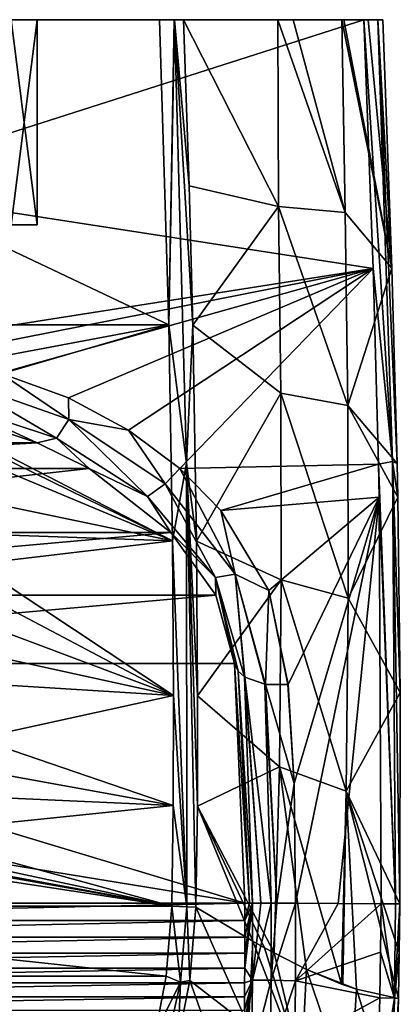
# Model space of a CAD drawing. Header units: millimetres. Extents: x -177 to 177, y -480 to 10.
# Tile 7 of 7: x 56 to 177, y -312 to 0. Entities that reach past the tile are written whole.
import ezdxf

# ---------------------------------------------------------------- set-up
doc = ezdxf.new("R2010")
doc.units = ezdxf.units.MM
doc.header["$LTSCALE"] = 198.929398
for name, color, linetype in [('1', 7, 'CONTINUOUS'), ('10', 7, 'CONTINUOUS'), ('11', 7, 'CONTINUOUS'), ('12', 7, 'CONTINUOUS'), ('18', 7, 'CONTINUOUS'), ('19', 7, 'CONTINUOUS'), ('2', 7, 'CONTINUOUS'), ('20', 7, 'CONTINUOUS'), ('21', 7, 'CONTINUOUS'), ('22', 7, 'CONTINUOUS'), ('3', 7, 'CONTINUOUS'), ('39', 7, 'CONTINUOUS'), ('4', 7, 'CONTINUOUS'), ('44', 7, 'CONTINUOUS'), ('5', 7, 'CONTINUOUS'), ('6', 7, 'CONTINUOUS'), ('7', 7, 'CONTINUOUS'), ('8', 7, 'CONTINUOUS'), ('9', 7, 'CONTINUOUS')]:
    doc.layers.add(name, color=color, linetype=linetype)

msp = doc.modelspace()

# ---------------------------------------------------------------- linework, layer by layer
at = {"layer": '1', "color": 7, "linetype": 'CONTINUOUS'}
for points in [[(107.92, 0, 107.31), (137.83, 0, 204.65), (138.03, -59.12, 200.82), (107.92, 0, 107.31)], [(109.71, -52.58, 107.38), (107.92, 0, 107.31), (138.03, -59.12, 200.82), (109.71, -52.58, 107.38)], [(137.83, 0, 204.65), (142.69, 0, 224.05), (159.15, -61.06, 296.56), (137.83, 0, 204.65)], [(137.83, 0, 204.65), (159.15, -61.06, 296.56), (138.03, -59.12, 200.82), (137.83, 0, 204.65)], [(142.69, 0, 224.05), (158.02, 0, 297.41), (159.15, -61.06, 296.56), (142.69, 0, 224.05)], [(158.02, 0, 297.41), (158.73, 0, 301.49), (173.92, -78.73, 393.31), (158.02, 0, 297.41)], [(158.02, 0, 297.41), (173.92, -78.73, 393.31), (159.15, -61.06, 296.56), (158.02, 0, 297.41)], [(158.73, 0, 301.49), (166.42, 0, 352.23), (173.92, -78.73, 393.31), (158.73, 0, 301.49)], [(166.42, 0, 352.23), (171.01, 0, 393.44), (173.92, -78.73, 393.31), (166.42, 0, 352.23)], [(110.91, -96.71, 107.44), (109.71, -52.58, 107.38), (138.03, -59.12, 200.82), (110.91, -96.71, 107.44)], [(138.76, -118.25, 200.91), (110.91, -96.71, 107.44), (138.03, -59.12, 200.82), (138.76, -118.25, 200.91)], [(159.15, -61.06, 296.56), (159.94, -122.13, 296.65), (138.03, -59.12, 200.82), (159.15, -61.06, 296.56)], [(159.94, -122.13, 296.65), (138.76, -118.25, 200.91), (138.03, -59.12, 200.82), (159.94, -122.13, 296.65)], [(159.15, -61.06, 296.56), (173.92, -78.73, 393.31), (159.94, -122.13, 296.65), (159.15, -61.06, 296.56)], [(173.92, -78.73, 393.31), (175.57, -140.56, 393.21), (159.94, -122.13, 296.65), (173.92, -78.73, 393.31)], [(112.11, -165.12, 107.53), (110.91, -96.71, 107.44), (138.76, -118.25, 200.91), (112.11, -165.12, 107.53)], [(138.9, -177.4, 201), (112.11, -165.12, 107.53), (138.76, -118.25, 200.91), (138.9, -177.4, 201)], [(159.94, -122.13, 296.65), (160.09, -183.22, 296.74), (138.76, -118.25, 200.91), (159.94, -122.13, 296.65)], [(160.09, -183.22, 296.74), (138.9, -177.4, 201), (138.76, -118.25, 200.91), (160.09, -183.22, 296.74)], [(175.57, -140.56, 393.21), (175.79, -151.21, 393.19), (159.94, -122.13, 296.65), (175.57, -140.56, 393.21)], [(159.94, -122.13, 296.65), (175.79, -151.21, 393.19), (160.09, -183.22, 296.74), (159.94, -122.13, 296.65)], [(175.79, -151.21, 393.19), (176.57, -213.06, 393.1), (160.09, -183.22, 296.74), (175.79, -151.21, 393.19)], [(112.44, -214.09, 107.59), (112.11, -165.12, 107.53), (138.9, -177.4, 201), (112.44, -214.09, 107.59)], [(138.37, -236.55, 201.09), (112.44, -214.09, 107.59), (138.9, -177.4, 201), (138.37, -236.55, 201.09)], [(159.49, -244.32, 296.83), (138.37, -236.55, 201.09), (138.9, -177.4, 201), (159.49, -244.32, 296.83)], [(160.09, -183.22, 296.74), (159.49, -244.32, 296.83), (138.9, -177.4, 201), (160.09, -183.22, 296.74)], [(160.09, -183.22, 296.74), (176.57, -213.06, 393.1), (159.49, -244.32, 296.83), (160.09, -183.22, 296.74)], [(112.37, -249.07, 107.64), (112.44, -214.09, 107.59), (138.37, -236.55, 201.09), (112.37, -249.07, 107.64)], [(176.57, -213.06, 393.1), (176.42, -280, 393), (159.49, -244.32, 296.83), (176.57, -213.06, 393.1)], [(136.62, -295.51, 199.71), (112.37, -249.07, 107.64), (138.37, -236.55, 201.09), (136.62, -295.51, 199.71)], [(136.62, -295.51, 199.71), (138.37, -236.55, 201.09), (146.93, -300.74, 244.39), (136.62, -295.51, 199.71)], [(159.49, -244.32, 296.83), (158, -305.42, 296.99), (138.37, -236.55, 201.09), (159.49, -244.32, 296.83)], [(138.37, -236.55, 201.09), (158, -305.42, 296.99), (146.93, -300.74, 244.39), (138.37, -236.55, 201.09)], [(158, -305.42, 296.99), (159.49, -244.32, 296.83), (158.35, -305.55, 298.76), (158, -305.42, 296.99)], [(158.35, -305.55, 298.76), (159.49, -244.32, 296.83), (162.74, -307.03, 321.05), (158.35, -305.55, 298.76)], [(176.23, -295.36, 392.98), (176, -309.88, 392.95), (159.49, -244.32, 296.83), (176.23, -295.36, 392.98)], [(159.49, -244.32, 296.83), (176, -309.88, 392.95), (162.74, -307.03, 321.05), (159.49, -244.32, 296.83)], [(176.42, -280, 393), (176.23, -295.36, 392.98), (159.49, -244.32, 296.83), (176.42, -280, 393)], [(111.89, -281.05, 107.64), (112.37, -249.07, 107.64), (129.95, -291.81, 172.85), (111.89, -281.05, 107.64)], [(129.95, -291.81, 172.85), (112.37, -249.07, 107.64), (133.59, -293.85, 187.31), (129.95, -291.81, 172.85)], [(133.59, -293.85, 187.31), (112.37, -249.07, 107.64), (136.62, -295.51, 199.71), (133.59, -293.85, 187.31)]]:
    msp.add_3dface(points, dxfattribs=at)
at = {"layer": '10', "color": 7, "linetype": 'CONTINUOUS'}
for points in [[(102.52, -302.85, 102), (104.25, -280.74, 102), (107.06, -304.78, 103.57), (102.52, -302.85, 102)], [(104.25, -280.74, 102), (109.01, -280.93, 103.57), (107.06, -304.78, 103.57), (104.25, -280.74, 102)], [(109.01, -280.93, 103.57), (110, -304.27, 107.5), (107.06, -304.78, 103.57), (109.01, -280.93, 103.57)], [(111.89, -281.05, 107.64), (110, -304.27, 107.5), (109.01, -280.93, 103.57), (111.89, -281.05, 107.64)], [(99.1, -320.73, 102), (102.52, -302.85, 102), (107.06, -304.78, 103.57), (99.1, -320.73, 102)], [(99.1, -320.73, 102), (107.06, -304.78, 103.57), (101.74, -328.32, 103.57), (99.1, -320.73, 102)], [(107.06, -304.78, 103.57), (106.25, -322.96, 107.19), (101.74, -328.32, 103.57), (107.06, -304.78, 103.57)], [(110, -304.27, 107.5), (106.25, -322.96, 107.19), (107.06, -304.78, 103.57), (110, -304.27, 107.5)]]:
    msp.add_3dface(points, dxfattribs=at)
at = {"layer": '11', "color": 7, "linetype": 'CONTINUOUS'}
for points in [[(100.38, 0, 102), (104.99, 0, 103.46), (103.32, -96.65, 102), (100.38, 0, 102)], [(104.99, 0, 103.46), (105.14, 0, 103.57), (103.32, -96.65, 102), (104.99, 0, 103.46)], [(103.32, -96.65, 102), (105.14, 0, 103.57), (108.93, -140.41, 103.57), (103.32, -96.65, 102)], [(105.14, 0, 103.57), (107.92, 0, 107.31), (109.71, -52.58, 107.38), (105.14, 0, 103.57)], [(105.14, 0, 103.57), (109.71, -52.58, 107.38), (110.91, -96.71, 107.44), (105.14, 0, 103.57)], [(105.14, 0, 103.57), (110.91, -96.71, 107.44), (108.93, -140.41, 103.57), (105.14, 0, 103.57)], [(104.5, -165.02, 102), (103.32, -96.65, 102), (108.93, -140.41, 103.57), (104.5, -165.02, 102)], [(110.91, -96.71, 107.44), (112.11, -165.12, 107.53), (108.93, -140.41, 103.57), (110.91, -96.71, 107.44)], [(109.01, -280.93, 103.57), (104.5, -165.02, 102), (108.93, -140.41, 103.57), (109.01, -280.93, 103.57)], [(112.11, -165.12, 107.53), (112.44, -214.09, 107.59), (108.93, -140.41, 103.57), (112.11, -165.12, 107.53)], [(112.44, -214.09, 107.59), (112.37, -249.07, 107.64), (108.93, -140.41, 103.57), (112.44, -214.09, 107.59)], [(112.37, -249.07, 107.64), (111.89, -281.05, 107.64), (108.93, -140.41, 103.57), (112.37, -249.07, 107.64)], [(111.89, -281.05, 107.64), (109.01, -280.93, 103.57), (108.93, -140.41, 103.57), (111.89, -281.05, 107.64)], [(104.81, -213.95, 102), (104.5, -165.02, 102), (109.01, -280.93, 103.57), (104.81, -213.95, 102)], [(104.73, -248.86, 102), (104.81, -213.95, 102), (109.01, -280.93, 103.57), (104.73, -248.86, 102)], [(104.25, -280.74, 102), (104.73, -248.86, 102), (109.01, -280.93, 103.57), (104.25, -280.74, 102)]]:
    msp.add_3dface(points, dxfattribs=at)
at = {"layer": '12', "linetype": 'CONTINUOUS'}
for points in [[(71.67, -126.59, 398.86), (50.01, -111.92, 400), (36.82, -114.39, 399.11), (71.67, -126.59, 398.86)], [(71.56, -119.75, 400), (50.01, -111.92, 400), (71.67, -126.59, 398.86), (71.56, -119.75, 400)], [(67.73, -132.55, 393.83), (36.82, -114.39, 399.11), (34.81, -121.65, 394.28), (67.73, -132.55, 393.83)], [(71.67, -126.59, 398.86), (36.82, -114.39, 399.11), (67.73, -132.55, 393.83), (71.67, -126.59, 398.86)], [(90.59, -129.99, 400), (71.56, -119.75, 400), (71.67, -126.59, 398.86), (90.59, -129.99, 400)], [(43.15, -127.88, 386.3), (61.68, -134.02, 386.06), (34.81, -121.65, 394.28), (43.15, -127.88, 386.3)], [(61.68, -134.02, 386.06), (67.73, -132.55, 393.83), (34.81, -121.65, 394.28), (61.68, -134.02, 386.06)], [(96.6, -150.99, 393.4), (71.67, -126.59, 398.86), (67.73, -132.55, 393.83), (96.6, -150.99, 393.4)], [(102.16, -147.01, 398.6), (90.59, -129.99, 400), (71.67, -126.59, 398.86), (102.16, -147.01, 398.6)], [(102.16, -147.01, 398.6), (71.67, -126.59, 398.86), (96.6, -150.99, 393.4), (102.16, -147.01, 398.6)], [(106.75, -142.11, 400), (90.59, -129.99, 400), (102.16, -147.01, 398.6), (106.75, -142.11, 400)], [(61.68, -134.02, 386.06), (78.1, -142.07, 385.84), (67.73, -132.55, 393.83), (61.68, -134.02, 386.06)], [(78.1, -142.07, 385.84), (96.6, -150.99, 393.4), (67.73, -132.55, 393.83), (78.1, -142.07, 385.84)], [(78.1, -142.07, 385.84), (103.9, -162.33, 385.46), (96.6, -150.99, 393.4), (78.1, -142.07, 385.84)], [(124.33, -175.55, 398.12), (106.75, -142.11, 400), (102.16, -147.01, 398.6), (124.33, -175.55, 398.12)], [(119.82, -155.44, 400), (106.75, -142.11, 400), (124.33, -175.55, 398.12), (119.82, -155.44, 400)], [(118.11, -176.58, 392.7), (102.16, -147.01, 398.6), (96.6, -150.99, 393.4), (118.11, -176.58, 392.7)], [(124.33, -175.55, 398.12), (102.16, -147.01, 398.6), (118.11, -176.58, 392.7), (124.33, -175.55, 398.12)], [(103.9, -162.33, 385.46), (118.11, -176.58, 392.7), (96.6, -150.99, 393.4), (103.9, -162.33, 385.46)], [(134.92, -180.78, 400), (119.82, -155.44, 400), (124.33, -175.55, 398.12), (134.92, -180.78, 400)], [(103.9, -162.33, 385.46), (118.15, -182.2, 384.93), (118.11, -176.58, 392.7), (103.9, -162.33, 385.46)], [(127.24, -208.09, 392.86), (124.33, -175.55, 398.12), (118.11, -176.58, 392.7), (127.24, -208.09, 392.86)], [(118.15, -182.2, 384.93), (124.06, -203.9, 384.98), (118.11, -176.58, 392.7), (118.15, -182.2, 384.93)], [(124.06, -203.9, 384.98), (125.23, -206.26, 389.29), (118.11, -176.58, 392.7), (124.06, -203.9, 384.98)], [(125.23, -206.26, 389.29), (127.24, -208.09, 392.86), (118.11, -176.58, 392.7), (125.23, -206.26, 389.29)], [(133.89, -210.47, 398.39), (134.92, -180.78, 400), (124.33, -175.55, 398.12), (133.89, -210.47, 398.39)], [(127.24, -208.09, 392.86), (127.4, -208.19, 393.08), (124.33, -175.55, 398.12), (127.24, -208.09, 392.86)], [(127.4, -208.19, 393.08), (133.65, -210.43, 398.28), (124.33, -175.55, 398.12), (127.4, -208.19, 393.08)], [(133.65, -210.43, 398.28), (133.89, -210.47, 398.39), (124.33, -175.55, 398.12), (133.65, -210.43, 398.28)], [(141.01, -210.51, 400), (134.92, -180.78, 400), (133.89, -210.47, 398.39), (141.01, -210.51, 400)], [(141.01, -210.51, 400), (141.08, -210.51, 400), (134.92, -180.78, 400), (141.01, -210.51, 400)], [(140.94, -210.54, 400), (141.01, -210.51, 400), (133.89, -210.47, 398.39), (140.94, -210.54, 400)]]:
    msp.add_3dface(points, dxfattribs=at)
at = {"layer": '18', "linetype": 'CONTINUOUS'}
for points in [[(100.38, 0, 102), (-100.38, 0, 102), (30.82, 0, 166.62), (100.38, 0, 102)], [(0, 0, 400), (165.03, 0, 400), (0, 0, 387.74), (0, 0, 400)], [(0, 0, 387.74), (165.03, 0, 400), (10.12, 0, 386.14), (0, 0, 387.74)], [(10.12, 0, 386.14), (165.03, 0, 400), (19.24, 0, 381.49), (10.12, 0, 386.14)], [(19.24, 0, 381.49), (165.03, 0, 400), (26.49, 0, 374.25), (19.24, 0, 381.49)], [(26.49, 0, 374.25), (165.03, 0, 400), (31.14, 0, 365.12), (26.49, 0, 374.25)], [(53.38, 0, 189.18), (100.38, 0, 102), (30.82, 0, 166.62), (53.38, 0, 189.18)], [(31.14, 0, 365.12), (165.03, 0, 400), (32.74, 0, 355), (31.14, 0, 365.12)], [(165.03, 0, 400), (53.38, 0, 250.82), (32.74, 0, 355), (165.03, 0, 400)], [(53.38, 0, 250.82), (165.03, 0, 400), (61.64, 0, 220), (53.38, 0, 250.82)], [(61.64, 0, 220), (100.38, 0, 102), (53.38, 0, 189.18), (61.64, 0, 220)], [(165.03, 0, 400), (100.38, 0, 102), (61.64, 0, 220), (165.03, 0, 400)], [(100.38, 0, 102), (165.03, 0, 400), (104.99, 0, 103.46), (100.38, 0, 102)], [(104.99, 0, 103.46), (165.03, 0, 400), (105.14, 0, 103.57), (104.99, 0, 103.46)], [(105.14, 0, 103.57), (165.03, 0, 400), (107.92, 0, 107.31), (105.14, 0, 103.57)], [(107.92, 0, 107.31), (165.03, 0, 400), (137.83, 0, 204.65), (107.92, 0, 107.31)], [(137.83, 0, 204.65), (165.03, 0, 400), (142.69, 0, 224.05), (137.83, 0, 204.65)], [(142.69, 0, 224.05), (165.03, 0, 400), (158.02, 0, 297.41), (142.69, 0, 224.05)], [(158.02, 0, 297.41), (165.03, 0, 400), (158.73, 0, 301.49), (158.02, 0, 297.41)], [(158.73, 0, 301.49), (165.03, 0, 400), (166.42, 0, 352.23), (158.73, 0, 301.49)], [(166.42, 0, 352.23), (165.03, 0, 400), (169.48, 0, 398.03), (166.42, 0, 352.23)], [(171.01, 0, 393.44), (166.42, 0, 352.23), (169.48, 0, 398.03), (171.01, 0, 393.44)]]:
    msp.add_3dface(points, dxfattribs=at)
at = {"layer": '19', "linetype": 'CONTINUOUS'}
for points in [[(-103.32, -96.65, 102), (-100.38, 0, 102), (103.32, -96.65, 102), (-103.32, -96.65, 102)], [(-100.38, 0, 102), (100.38, 0, 102), (103.32, -96.65, 102), (-100.38, 0, 102)], [(0, -116.02, 102), (-103.32, -96.65, 102), (103.32, -96.65, 102), (0, -116.02, 102)], [(19.59, -121.11, 102), (0, -116.02, 102), (103.32, -96.65, 102), (19.59, -121.11, 102)], [(104.5, -165.02, 102), (19.59, -121.11, 102), (103.32, -96.65, 102), (104.5, -165.02, 102)], [(27.8, -127.46, 102), (19.59, -121.11, 102), (104.5, -165.02, 102), (27.8, -127.46, 102)], [(34.05, -135.59, 102), (27.8, -127.46, 102), (104.5, -165.02, 102), (34.05, -135.59, 102)], [(39.63, -151.5, 102), (34.05, -135.59, 102), (104.5, -165.02, 102), (39.63, -151.5, 102)], [(40.82, -162.75, 102), (39.63, -151.5, 102), (104.5, -165.02, 102), (40.82, -162.75, 102)], [(41.98, -172.39, 102), (40.82, -162.75, 102), (104.5, -165.02, 102), (41.98, -172.39, 102)], [(104.81, -213.95, 102), (41.98, -172.39, 102), (104.5, -165.02, 102), (104.81, -213.95, 102)], [(44.08, -181.88, 102), (41.98, -172.39, 102), (104.81, -213.95, 102), (44.08, -181.88, 102)], [(45.21, -191.61, 102), (44.08, -181.88, 102), (104.81, -213.95, 102), (45.21, -191.61, 102)], [(45.38, -200.98, 102), (45.21, -191.61, 102), (104.81, -213.95, 102), (45.38, -200.98, 102)], [(45.1, -210.27, 102), (45.38, -200.98, 102), (104.81, -213.95, 102), (45.1, -210.27, 102)], [(42.63, -227.62, 102), (45.1, -210.27, 102), (104.81, -213.95, 102), (42.63, -227.62, 102)], [(104.73, -248.86, 102), (42.63, -227.62, 102), (104.81, -213.95, 102), (104.73, -248.86, 102)], [(39.49, -237.02, 102), (42.63, -227.62, 102), (104.73, -248.86, 102), (39.49, -237.02, 102)], [(34.56, -245.69, 102), (39.49, -237.02, 102), (104.73, -248.86, 102), (34.56, -245.69, 102)], [(19.75, -257.59, 102), (34.56, -245.69, 102), (104.73, -248.86, 102), (19.75, -257.59, 102)], [(-104.73, -248.86, 102), (-10.1, -260.56, 102), (104.25, -280.74, 102), (-104.73, -248.86, 102)], [(-104.25, -280.74, 102), (-104.73, -248.86, 102), (104.25, -280.74, 102), (-104.25, -280.74, 102)], [(104.25, -280.74, 102), (19.75, -257.59, 102), (104.73, -248.86, 102), (104.25, -280.74, 102)], [(10.1, -260.56, 102), (19.75, -257.59, 102), (104.25, -280.74, 102), (10.1, -260.56, 102)], [(-10.1, -260.56, 102), (0, -261.46, 102), (104.25, -280.74, 102), (-10.1, -260.56, 102)], [(0, -261.46, 102), (10.1, -260.56, 102), (104.25, -280.74, 102), (0, -261.46, 102)], [(-102.52, -302.85, 102), (-104.25, -280.74, 102), (102.52, -302.85, 102), (-102.52, -302.85, 102)], [(102.52, -302.85, 102), (-104.25, -280.74, 102), (104.25, -280.74, 102), (102.52, -302.85, 102)], [(-99.1, -320.73, 102), (-102.52, -302.85, 102), (99.1, -320.73, 102), (-99.1, -320.73, 102)], [(99.1, -320.73, 102), (-102.52, -302.85, 102), (102.52, -302.85, 102), (99.1, -320.73, 102)]]:
    msp.add_3dface(points, dxfattribs=at)
at = {"layer": '2', "color": 7, "linetype": 'CONTINUOUS'}
for points in [[(165.03, 0, 400), (0, 0, 400), (0, -52.85, 400), (165.03, 0, 400)], [(165.03, 0, 400), (0, -52.85, 400), (167.96, -78.74, 400), (165.03, 0, 400)], [(0, -52.85, 400), (0, -105.13, 400), (167.96, -78.74, 400), (0, -52.85, 400)], [(167.96, -78.74, 400), (0, -105.13, 400), (26.13, -106.91, 400), (167.96, -78.74, 400)], [(50.01, -111.92, 400), (167.96, -78.74, 400), (26.13, -106.91, 400), (50.01, -111.92, 400)], [(71.56, -119.75, 400), (167.96, -78.74, 400), (50.01, -111.92, 400), (71.56, -119.75, 400)], [(90.59, -129.99, 400), (167.96, -78.74, 400), (71.56, -119.75, 400), (90.59, -129.99, 400)], [(106.75, -142.11, 400), (167.96, -78.74, 400), (90.59, -129.99, 400), (106.75, -142.11, 400)], [(169.63, -140.69, 400), (167.96, -78.74, 400), (106.75, -142.11, 400), (169.63, -140.69, 400)], [(119.82, -155.44, 400), (169.63, -140.69, 400), (106.75, -142.11, 400), (119.82, -155.44, 400)], [(169.84, -151.21, 400), (169.63, -140.69, 400), (119.82, -155.44, 400), (169.84, -151.21, 400)], [(134.92, -180.78, 400), (169.84, -151.21, 400), (119.82, -155.44, 400), (134.92, -180.78, 400)], [(141.08, -210.51, 400), (169.84, -151.21, 400), (134.92, -180.78, 400), (141.08, -210.51, 400)], [(142.93, -241.86, 400), (169.84, -151.21, 400), (141.08, -210.51, 400), (142.93, -241.86, 400)], [(143.41, -279.71, 400), (169.84, -151.21, 400), (142.93, -241.86, 400), (143.41, -279.71, 400)], [(156.9, -279.83, 400), (169.84, -151.21, 400), (143.41, -279.71, 400), (156.9, -279.83, 400)], [(170.5, -279.94, 400), (169.84, -151.21, 400), (156.9, -279.83, 400), (170.5, -279.94, 400)], [(140.94, -210.54, 400), (142.93, -241.86, 400), (141.08, -210.51, 400), (140.94, -210.54, 400)], [(141.01, -210.51, 400), (140.94, -210.54, 400), (141.08, -210.51, 400), (141.01, -210.51, 400)]]:
    msp.add_3dface(points, dxfattribs=at)
at = {"layer": '20', "linetype": 'CONTINUOUS'}
for points in [[(127.34, -285.24, 385), (127.32, -279.79, 385), (-127.34, -285.24, 385), (127.34, -285.24, 385)], [(-127.34, -285.24, 385), (127.32, -279.79, 385), (-127.32, -279.79, 385), (-127.34, -285.24, 385)], [(127.35, -290.49, 385), (127.34, -285.24, 385), (-127.35, -290.49, 385), (127.35, -290.49, 385)], [(-127.35, -290.49, 385), (127.34, -285.24, 385), (-127.34, -285.24, 385), (-127.35, -290.49, 385)], [(-127.34, -295.53, 385), (127.35, -290.49, 385), (-127.35, -290.49, 385), (-127.34, -295.53, 385)], [(127.34, -295.53, 385), (127.35, -290.49, 385), (-127.34, -295.53, 385), (127.34, -295.53, 385)], [(-127.33, -300.36, 384.99), (127.34, -295.53, 385), (-127.34, -295.53, 385), (-127.33, -300.36, 384.99)], [(127.33, -300.36, 384.99), (127.34, -295.53, 385), (-127.33, -300.36, 384.99), (127.33, -300.36, 384.99)], [(-127.3, -304.98, 384.99), (127.33, -300.36, 384.99), (-127.33, -300.36, 384.99), (-127.3, -304.98, 384.99)], [(127.3, -304.98, 384.99), (127.33, -300.36, 384.99), (-127.3, -304.98, 384.99), (127.3, -304.98, 384.99)], [(-127.26, -309.41, 384.99), (127.3, -304.98, 384.99), (-127.3, -304.98, 384.99), (-127.26, -309.41, 384.99)], [(127.26, -309.41, 384.99), (127.3, -304.98, 384.99), (-127.26, -309.41, 384.99), (127.26, -309.41, 384.99)], [(-127.22, -313.66, 384.99), (127.26, -309.41, 384.99), (-127.26, -309.41, 384.99), (-127.22, -313.66, 384.99)], [(127.22, -313.66, 384.99), (127.26, -309.41, 384.99), (-127.22, -313.66, 384.99), (127.22, -313.66, 384.99)]]:
    msp.add_3dface(points, dxfattribs=at)
at = {"layer": '21', "linetype": 'CONTINUOUS'}
for points in [[(-126.72, -238.24, 384.98), (127.32, -279.79, 385), (-124.06, -203.9, 384.98), (-126.72, -238.24, 384.98)], [(-124.06, -203.9, 384.98), (127.32, -279.79, 385), (124.06, -203.9, 384.98), (-124.06, -203.9, 384.98)], [(-127.32, -279.79, 385), (127.32, -279.79, 385), (-126.72, -238.24, 384.98), (-127.32, -279.79, 385)]]:
    msp.add_3dface(points, dxfattribs=at)
at = {"layer": '22', "linetype": 'CONTINUOUS'}
for points in [[(43.15, -127.88, 386.3), (-61.68, -134.02, 386.06), (61.68, -134.02, 386.06), (43.15, -127.88, 386.3)], [(-61.68, -134.02, 386.06), (-78.1, -142.07, 385.84), (61.68, -134.02, 386.06), (-61.68, -134.02, 386.06)], [(61.68, -134.02, 386.06), (-78.1, -142.07, 385.84), (78.1, -142.07, 385.84), (61.68, -134.02, 386.06)], [(-78.1, -142.07, 385.84), (-103.9, -162.33, 385.46), (78.1, -142.07, 385.84), (-78.1, -142.07, 385.84)], [(78.1, -142.07, 385.84), (-103.9, -162.33, 385.46), (103.9, -162.33, 385.46), (78.1, -142.07, 385.84)], [(-103.9, -162.33, 385.46), (-118.15, -182.2, 384.93), (103.9, -162.33, 385.46), (-103.9, -162.33, 385.46)], [(103.9, -162.33, 385.46), (-118.15, -182.2, 384.93), (118.15, -182.2, 384.93), (103.9, -162.33, 385.46)], [(-124.06, -203.9, 384.98), (124.06, -203.9, 384.98), (118.15, -182.2, 384.93), (-124.06, -203.9, 384.98)], [(-118.15, -182.2, 384.93), (-124.06, -203.9, 384.98), (118.15, -182.2, 384.93), (-118.15, -182.2, 384.93)]]:
    msp.add_3dface(points, dxfattribs=at)
at = {"layer": '3', "color": 7, "linetype": 'CONTINUOUS'}
for points in [[(156.9, -279.83, 400), (143.41, -279.71, 400), (143.39, -304.33, 400), (156.9, -279.83, 400)], [(170.5, -279.94, 400), (156.9, -279.83, 400), (143.39, -304.33, 400), (170.5, -279.94, 400)], [(170.5, -279.94, 400), (143.39, -304.33, 400), (170.32, -295.28, 400), (170.5, -279.94, 400)], [(170.32, -295.28, 400), (143.39, -304.33, 400), (170.09, -309.77, 400), (170.32, -295.28, 400)], [(143.39, -304.33, 400), (143.15, -324.44, 400), (170.09, -309.77, 400), (143.39, -304.33, 400)], [(170.09, -309.77, 400), (143.15, -324.44, 400), (169.11, -344.88, 400), (170.09, -309.77, 400)]]:
    msp.add_3dface(points, dxfattribs=at)
at = {"layer": '39', "linetype": 'CONTINUOUS'}
msp.add_3dface([(61.64, -65, 220), (53.38, -65, 189.18), (53.38, -65, 250.82), (61.64, -65, 220)], dxfattribs=at)
at = {"layer": '4', "color": 7, "linetype": 'CONTINUOUS'}
for points in [[(170.5, -279.94, 400), (170.32, -295.28, 400), (174.69, -309.85, 397.85), (170.5, -279.94, 400)], [(175.09, -279.99, 397.87), (170.5, -279.94, 400), (174.69, -309.85, 397.85), (175.09, -279.99, 397.87)], [(174.77, -309.86, 397.75), (175.09, -279.99, 397.87), (174.69, -309.85, 397.85), (174.77, -309.86, 397.75)], [(176.42, -280, 393), (175.09, -279.99, 397.87), (174.77, -309.86, 397.75), (176.42, -280, 393)], [(176.23, -295.36, 392.98), (176.42, -280, 393), (174.77, -309.86, 397.75), (176.23, -295.36, 392.98)], [(170.32, -295.28, 400), (170.09, -309.77, 400), (174.69, -309.85, 397.85), (170.32, -295.28, 400)], [(176, -309.88, 392.95), (176.23, -295.36, 392.98), (174.77, -309.86, 397.75), (176, -309.88, 392.95)]]:
    msp.add_3dface(points, dxfattribs=at)
at = {"layer": '44', "linetype": 'CONTINUOUS'}
for points in [[(53.38, 0, 250.82), (61.64, 0, 220), (53.38, -65, 250.82), (53.38, 0, 250.82)], [(61.64, 0, 220), (53.38, 0, 189.18), (61.64, -65, 220), (61.64, 0, 220)], [(61.64, 0, 220), (61.64, -65, 220), (53.38, -65, 250.82), (61.64, 0, 220)], [(53.38, 0, 189.18), (53.38, -65, 189.18), (61.64, -65, 220), (53.38, 0, 189.18)]]:
    msp.add_3dface(points, dxfattribs=at)
at = {"layer": '5', "color": 7, "linetype": 'CONTINUOUS'}
for points in [[(169.48, 0, 398.03), (165.03, 0, 400), (174.12, -139.85, 397.95), (169.48, 0, 398.03)], [(165.03, 0, 400), (167.96, -78.74, 400), (174.12, -139.85, 397.95), (165.03, 0, 400)], [(171.01, 0, 393.44), (169.48, 0, 398.03), (173.92, -78.73, 393.31), (171.01, 0, 393.44)], [(169.48, 0, 398.03), (175.57, -140.56, 393.21), (173.92, -78.73, 393.31), (169.48, 0, 398.03)], [(175.57, -140.56, 393.21), (169.48, 0, 398.03), (174.12, -139.85, 397.95), (175.57, -140.56, 393.21)], [(167.96, -78.74, 400), (169.63, -140.69, 400), (174.12, -139.85, 397.95), (167.96, -78.74, 400)], [(169.63, -140.69, 400), (175.09, -279.99, 397.87), (174.12, -139.85, 397.95), (169.63, -140.69, 400)], [(176.42, -280, 393), (176.57, -213.06, 393.1), (174.12, -139.85, 397.95), (176.42, -280, 393)], [(175.09, -279.99, 397.87), (176.42, -280, 393), (174.12, -139.85, 397.95), (175.09, -279.99, 397.87)], [(176.57, -213.06, 393.1), (175.79, -151.21, 393.19), (174.12, -139.85, 397.95), (176.57, -213.06, 393.1)], [(175.79, -151.21, 393.19), (175.57, -140.56, 393.21), (174.12, -139.85, 397.95), (175.79, -151.21, 393.19)], [(169.63, -140.69, 400), (169.84, -151.21, 400), (175.09, -279.99, 397.87), (169.63, -140.69, 400)], [(169.84, -151.21, 400), (170.5, -279.94, 400), (175.09, -279.99, 397.87), (169.84, -151.21, 400)]]:
    msp.add_3dface(points, dxfattribs=at)
at = {"layer": '6', "color": 7, "linetype": 'CONTINUOUS'}
for points in [[(124.06, -203.9, 384.98), (127.32, -279.79, 385), (128.86, -279.78, 390.81), (124.06, -203.9, 384.98)], [(125.23, -206.26, 389.29), (124.06, -203.9, 384.98), (128.86, -279.78, 390.81), (125.23, -206.26, 389.29)], [(127.24, -208.09, 392.86), (125.23, -206.26, 389.29), (129.84, -279.78, 392.58), (127.24, -208.09, 392.86)], [(129.84, -279.78, 392.58), (125.23, -206.26, 389.29), (128.86, -279.78, 390.81), (129.84, -279.78, 392.58)], [(127.4, -208.19, 393.08), (127.24, -208.09, 392.86), (132.41, -279.76, 395.67), (127.4, -208.19, 393.08)], [(132.41, -279.76, 395.67), (127.24, -208.09, 392.86), (129.84, -279.78, 392.58), (132.41, -279.76, 395.67)], [(133.65, -210.43, 398.28), (127.4, -208.19, 393.08), (135.69, -279.75, 398.03), (133.65, -210.43, 398.28)], [(135.69, -279.75, 398.03), (127.4, -208.19, 393.08), (132.41, -279.76, 395.67), (135.69, -279.75, 398.03)], [(133.89, -210.47, 398.39), (133.65, -210.43, 398.28), (137.5, -279.74, 398.88), (133.89, -210.47, 398.39)], [(137.5, -279.74, 398.88), (133.65, -210.43, 398.28), (135.69, -279.75, 398.03), (137.5, -279.74, 398.88)], [(142.93, -241.86, 400), (140.94, -210.54, 400), (133.89, -210.47, 398.39), (142.93, -241.86, 400)], [(142.93, -241.86, 400), (133.89, -210.47, 398.39), (137.5, -279.74, 398.88), (142.93, -241.86, 400)], [(143.41, -279.71, 400), (142.93, -241.86, 400), (137.5, -279.74, 398.88), (143.41, -279.71, 400)]]:
    msp.add_3dface(points, dxfattribs=at)
at = {"layer": '7', "color": 7, "linetype": 'CONTINUOUS'}
for points in [[(127.32, -279.79, 385), (127.34, -285.24, 385), (128.86, -279.78, 390.81), (127.32, -279.79, 385)], [(127.34, -295.53, 385), (127.33, -300.36, 384.99), (129.84, -279.78, 392.58), (127.34, -295.53, 385)], [(129.84, -279.78, 392.58), (127.33, -300.36, 384.99), (129.82, -304.12, 392.58), (129.84, -279.78, 392.58)], [(127.34, -285.24, 385), (127.35, -290.49, 385), (129.84, -279.78, 392.58), (127.34, -285.24, 385)], [(127.34, -285.24, 385), (129.84, -279.78, 392.58), (128.86, -279.78, 390.81), (127.34, -285.24, 385)], [(127.35, -290.49, 385), (127.34, -295.53, 385), (129.84, -279.78, 392.58), (127.35, -290.49, 385)], [(135.69, -279.75, 398.03), (132.41, -279.76, 395.67), (129.82, -304.12, 392.58), (135.69, -279.75, 398.03)], [(135.69, -279.75, 398.03), (129.82, -304.12, 392.58), (135.66, -304.16, 398.03), (135.69, -279.75, 398.03)], [(132.41, -279.76, 395.67), (129.84, -279.78, 392.58), (129.82, -304.12, 392.58), (132.41, -279.76, 395.67)], [(143.39, -304.33, 400), (143.41, -279.71, 400), (135.66, -304.16, 398.03), (143.39, -304.33, 400)], [(143.41, -279.71, 400), (137.5, -279.74, 398.88), (135.66, -304.16, 398.03), (143.41, -279.71, 400)], [(137.5, -279.74, 398.88), (135.69, -279.75, 398.03), (135.66, -304.16, 398.03), (137.5, -279.74, 398.88)], [(127.33, -300.36, 384.99), (127.3, -304.98, 384.99), (129.82, -304.12, 392.58), (127.33, -300.36, 384.99)], [(127.11, -321.64, 384.99), (127.04, -325.39, 384.99), (129.82, -304.12, 392.58), (127.11, -321.64, 384.99)], [(129.82, -304.12, 392.58), (127.04, -325.39, 384.99), (129.49, -328.45, 392.57), (129.82, -304.12, 392.58)], [(127.17, -317.73, 384.99), (127.11, -321.64, 384.99), (129.82, -304.12, 392.58), (127.17, -317.73, 384.99)], [(127.22, -313.66, 384.99), (127.17, -317.73, 384.99), (129.82, -304.12, 392.58), (127.22, -313.66, 384.99)], [(127.26, -309.41, 384.99), (127.22, -313.66, 384.99), (129.82, -304.12, 392.58), (127.26, -309.41, 384.99)], [(127.3, -304.98, 384.99), (127.26, -309.41, 384.99), (129.82, -304.12, 392.58), (127.3, -304.98, 384.99)], [(129.82, -304.12, 392.58), (129.49, -328.45, 392.57), (135.66, -304.16, 398.03), (129.82, -304.12, 392.58)], [(135.66, -304.16, 398.03), (129.49, -328.45, 392.57), (135.34, -328.57, 398.03), (135.66, -304.16, 398.03)], [(143.39, -304.33, 400), (135.66, -304.16, 398.03), (135.34, -328.57, 398.03), (143.39, -304.33, 400)], [(143.15, -324.44, 400), (143.39, -304.33, 400), (135.34, -328.57, 398.03), (143.15, -324.44, 400)]]:
    msp.add_3dface(points, dxfattribs=at)
at = {"layer": '8', "color": 7, "linetype": 'CONTINUOUS'}
for points in [[(111.89, -281.05, 107.64), (128.52, -318.63, 174.7), (110, -304.27, 107.5), (111.89, -281.05, 107.64)], [(111.89, -281.05, 107.64), (129.95, -291.81, 172.85), (128.52, -318.63, 174.7), (111.89, -281.05, 107.64)], [(129.95, -291.81, 172.85), (145.25, -331.65, 245.7), (128.52, -318.63, 174.7), (129.95, -291.81, 172.85)], [(129.95, -291.81, 172.85), (133.59, -293.85, 187.31), (145.25, -331.65, 245.7), (129.95, -291.81, 172.85)], [(133.59, -293.85, 187.31), (136.62, -295.51, 199.71), (145.25, -331.65, 245.7), (133.59, -293.85, 187.31)], [(136.62, -295.51, 199.71), (146.93, -300.74, 244.39), (145.25, -331.65, 245.7), (136.62, -295.51, 199.71)], [(146.93, -300.74, 244.39), (160.63, -341.16, 318.97), (145.25, -331.65, 245.7), (146.93, -300.74, 244.39)], [(158, -305.42, 296.99), (162.74, -307.03, 321.05), (146.93, -300.74, 244.39), (158, -305.42, 296.99)], [(146.93, -300.74, 244.39), (162.74, -307.03, 321.05), (160.63, -341.16, 318.97), (146.93, -300.74, 244.39)], [(110, -304.27, 107.5), (124.32, -344.9, 174.49), (106.25, -322.96, 107.19), (110, -304.27, 107.5)], [(128.52, -318.63, 174.7), (124.32, -344.9, 174.49), (110, -304.27, 107.5), (128.52, -318.63, 174.7)], [(158, -305.42, 296.99), (158.35, -305.55, 298.76), (162.74, -307.03, 321.05), (158, -305.42, 296.99)], [(162.74, -307.03, 321.05), (174.96, -346.08, 392.87), (160.63, -341.16, 318.97), (162.74, -307.03, 321.05)], [(162.74, -307.03, 321.05), (176, -309.88, 392.95), (174.96, -346.08, 392.87), (162.74, -307.03, 321.05)]]:
    msp.add_3dface(points, dxfattribs=at)
at = {"layer": '9', "color": 7, "linetype": 'CONTINUOUS'}
for points in [[(170.09, -309.77, 400), (169.11, -344.88, 400), (174.69, -309.85, 397.85), (170.09, -309.77, 400)], [(169.11, -344.88, 400), (174.77, -309.86, 397.75), (174.69, -309.85, 397.85), (169.11, -344.88, 400)], [(174.77, -309.86, 397.75), (169.11, -344.88, 400), (173.74, -346.26, 397.75), (174.77, -309.86, 397.75)], [(176, -309.88, 392.95), (174.77, -309.86, 397.75), (173.74, -346.26, 397.75), (176, -309.88, 392.95)], [(174.96, -346.08, 392.87), (176, -309.88, 392.95), (173.74, -346.26, 397.75), (174.96, -346.08, 392.87)]]:
    msp.add_3dface(points, dxfattribs=at)

doc.saveas('drawing.dxf')
